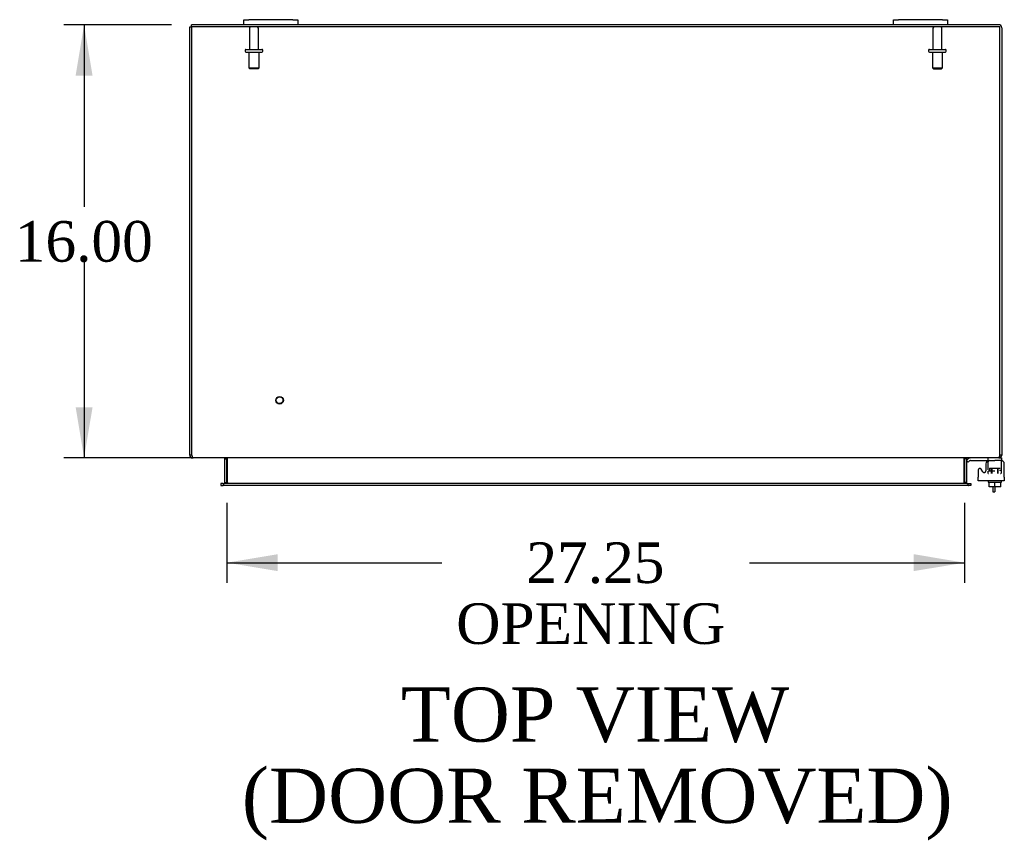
# Model space of a CAD drawing. Header units: inches. Extents: x 6 to 298, y 0 to 198.
# Tile 5 of 10: x 97 to 133, y 148 to 179. Entities that reach past the tile are written whole.
import ezdxf
from ezdxf.enums import TextEntityAlignment as Align

# ---------------------------------------------------------------- set-up
doc = ezdxf.new("R2010")
doc.units = ezdxf.units.IN
doc.header["$MEASUREMENT"] = 0
for name, color, linetype in [('COM40153-1', 7, 'CONTINUOUS'), ('COM42667', 7, 'CONTINUOUS'), ('COM42780', 7, 'CONTINUOUS'), ('COM48503', 7, 'CONTINUOUS'), ('COM48529', 7, 'CONTINUOUS'), ('COM71680-2', 7, 'CONTINUOUS'), ('DEFAULT', 7, 'CONTINUOUS'), ('FET07710', 7, 'CONTINUOUS'), ('SCC19011', 7, 'CONTINUOUS'), ('STD21878', 7, 'CONTINUOUS'), ('STD26094', 7, 'CONTINUOUS'), ('WAF25035', 7, 'CONTINUOUS')]:
    doc.layers.add(name, color=color, linetype=linetype)
doc.styles.add('SEACAD_TIMES_NEW_ROMAN', font='times.ttf')

# ---------------------------------------------------------------- blocks, each defined once
blk = doc.blocks.new('GDIMGGROUP18')
at = {"layer": 'DEFAULT', "linetype": 'Continuous'}
for points in [[(98.641, 176.467), (99.266, 176.467), (98.953, 178.342)], [(98.641, 164.217), (98.953, 162.342), (99.266, 164.217)]]:
    blk.add_hatch(color=136, dxfattribs=at).paths.add_polyline_path(points)
at = {"layer": 'DEFAULT', "color": 136, "linetype": 'Continuous'}
for p, q in [((102.177, 178.342), (98.203, 178.342)), ((98.953, 178.342), (98.953, 171.617)), ((98.953, 169.592), (98.953, 162.342)), ((130.838, 162.342), (98.203, 162.342))]:
    blk.add_line(p, q, dxfattribs=at)
at = {"layer": 'DEFAULT', "color": 136, "linetype": 'Continuous', "style": 'SEACAD_TIMES_NEW_ROMAN'}
blk.add_text('16.00', height=1.5, dxfattribs=at).set_placement((96.394, 171.092), align=Align.TOP_LEFT)
blk = doc.blocks.new('GDIMGGROUP19')
at = {"layer": 'DEFAULT', "linetype": 'Continuous'}
for points in [[(106.105, 158.163), (106.105, 158.788), (104.23, 158.475)], [(129.605, 158.163), (131.48, 158.475), (129.605, 158.788)]]:
    blk.add_hatch(color=136, dxfattribs=at).paths.add_polyline_path(points)
at = {"layer": 'DEFAULT', "color": 136, "linetype": 'Continuous'}
for p, q in [((104.23, 160.687), (104.23, 157.725)), ((131.48, 160.687), (131.48, 157.725)), ((104.23, 158.475), (112.176, 158.475)), ((123.534, 158.475), (131.48, 158.475))]:
    blk.add_line(p, q, dxfattribs=at)
at = {"layer": 'DEFAULT', "color": 136, "linetype": 'Continuous', "style": 'SEACAD_TIMES_NEW_ROMAN'}
for s, p in [('27.25', (115.296, 159.225)), ('OPENING ', (112.701, 156.975))]:
    blk.add_text(s, height=1.5, dxfattribs=at).set_placement(p, align=Align.TOP_LEFT)

msp = doc.modelspace()

# ---------------------------------------------------------------- linework, layer by layer
at = {"layer": 'COM40153-1', "color": 7}
for p, q in [((132.533, 161.27), (132.533, 161.092)), ((132.605, 161.27), (132.605, 161.092)), ((132.533, 161.092), (132.605, 161.092))]:
    msp.add_line(p, q, dxfattribs=at)
at = {"layer": 'COM42667', "color": 7}
for p, q in [((131.981, 161.895), (131.981, 161.639)), ((132.155, 161.83), (132.092, 161.927)), ((132.265, 162.122), (132.265, 161.862)), ((132.951, 161.639), (132.951, 162.122)), ((131.981, 161.496), (131.981, 161.639)), ((132.951, 161.639), (132.951, 161.496)), ((132.951, 161.496), (131.981, 161.496))]:
    msp.add_line(p, q, dxfattribs=at)
for centre, radius, start, end in [((132.39, 162.122), 0.125, 90, 180), ((132.826, 162.122), 0.125, 0, 90), ((132.041, 161.895), 0.06, 32.8455, 180), ((132.205, 161.862), 0.06, 212.8455, 0)]:
    msp.add_arc(centre, radius, start, end, dxfattribs=at)
at = {"layer": 'COM42780', "color": 7}
for p, q in [((131.552, 162.249), (131.603, 162.3)), ((131.552, 162.249), (131.62, 162.182)), ((131.704, 162.247), (132.602, 162.247)), ((131.737, 162.248), (131.737, 162.247)), ((131.737, 162.248), (131.797, 162.248)), ((131.797, 162.248), (131.797, 162.247)), ((131.797, 162.248), (131.826, 162.248)), ((131.826, 162.248), (131.826, 162.247)), ((131.826, 162.248), (131.987, 162.248)), ((131.938, 162.248), (131.938, 162.247)), ((131.987, 162.248), (131.987, 162.247)), ((132.352, 162.201), (132.352, 162.326)), ((132.852, 162.247), (132.602, 162.247)), ((132.747, 162.342), (132.852, 162.342)), ((132.852, 162.342), (132.852, 162.247)), ((132.852, 162.244), (132.852, 162.247)), ((132.852, 162.2), (132.852, 162.244)), ((131.62, 162.182), (131.67, 162.233)), ((132.407, 161.96), (132.797, 161.96)), ((132.407, 161.96), (132.407, 161.881)), ((132.477, 161.77), (132.477, 161.96)), ((132.496, 161.96), (132.496, 161.77)), ((132.709, 161.77), (132.709, 161.96)), ((132.727, 161.77), (132.727, 161.96)), ((132.797, 161.865), (132.797, 161.903)), ((132.852, 161.91), (132.852, 162.2)), ((132.852, 161.77), (132.852, 161.91)), ((132.352, 161.865), (132.602, 161.865)), ((132.352, 161.77), (132.352, 161.856)), ((132.352, 161.77), (132.368, 161.77)), ((132.407, 161.877), (132.407, 161.865)), ((132.812, 161.77), (132.823, 161.77))]:
    msp.add_line(p, q, dxfattribs=at)
for radius in [0.143, 0.048]:
    msp.add_arc((131.704, 162.199), radius, 90, 135, dxfattribs=at)
msp.add_ellipse((132.102, 161.241), major_axis=(0, 14.322), ratio=0.017455, start_param=-1.524085, end_param=-1.503851, dxfattribs=at)
for points, knots in [([(132.349, 162.239), (132.349, 162.24), (132.348, 162.242), (132.347, 162.246), (132.345, 162.247), (132.344, 162.247)], [0.6179659, 0.6179659, 0.6179659, 0.6179659, 0.75, 0.75, 1, 1, 1, 1]), ([(132.349, 162.239), (132.35, 162.237), (132.35, 162.235), (132.351, 162.229), (132.351, 162.224), (132.352, 162.212), (132.352, 162.206), (132.352, 162.2)], [0.377832, 0.377832, 0.377832, 0.377832, 0.5, 0.5, 0.75, 0.75, 1, 1, 1, 1])]:
    msp.add_open_spline(points, degree=3, knots=knots, dxfattribs=at)
at = {"layer": 'COM48503', "color": 7}
for p, q in [((102.927, 178.27), (102.927, 178.342)), ((104.855, 178.342), (102.927, 178.342)), ((128.855, 178.342), (106.855, 178.342)), ((132.747, 178.342), (130.855, 178.342)), ((132.855, 178.234), (132.855, 162.45)), ((131.48, 162.306), (131.48, 161.437)), ((131.552, 162.306), (131.48, 162.306)), ((131.552, 162.306), (131.552, 161.437)), ((132.747, 162.342), (132.728, 162.342)), ((132.747, 162.357), (132.747, 162.342)), ((132.855, 162.45), (132.783, 162.45)), ((131.552, 161.437), (131.48, 161.437)), ((131.621, 161.401), (131.625, 161.401)), ((131.621, 161.329), (131.625, 161.329)), ((131.625, 161.401), (131.71, 161.401)), ((131.71, 161.329), (131.625, 161.329)), ((131.71, 161.401), (131.71, 161.329))]:
    msp.add_line(p, q, dxfattribs=at)
for centre, radius, start, end in [((132.747, 178.234), 0.108, 0, 90), ((131.588, 162.306), 0.108, 168.9734, 180), ((131.588, 162.306), 0.036, 90, 180), ((132.747, 162.45), 0.108, 270, 0), ((132.747, 162.45), 0.036, 323.7148, 0), ((131.588, 161.437), 0.108, 180, 190.495), ((131.588, 161.437), 0.036, 180, 270)]:
    msp.add_arc(centre, radius, start, end, dxfattribs=at)
at = {"layer": 'COM48529', "color": 7}
for p, q in [((102.927, 178.27), (102.927, 162.45)), ((132.783, 178.27), (102.927, 178.27)), ((132.783, 162.45), (132.783, 178.27)), ((132.728, 162.342), (102.982, 162.342)), ((104.249, 161.437), (104.249, 162.306)), ((131.461, 162.306), (131.461, 161.437)), ((104.09, 161.401), (104.14, 161.401)), ((104.09, 161.401), (104.09, 161.329)), ((104.14, 161.329), (104.09, 161.329)), ((131.571, 161.401), (104.14, 161.401)), ((131.571, 161.329), (104.14, 161.329)), ((131.571, 161.401), (131.621, 161.401)), ((131.621, 161.329), (131.571, 161.329)), ((131.621, 161.329), (131.621, 161.401))]:
    msp.add_line(p, q, dxfattribs=at)
for points, knots in [([(102.927, 162.45), (102.93, 162.443), (102.932, 162.436), (102.937, 162.422), (102.939, 162.415), (102.943, 162.402), (102.946, 162.396), (102.95, 162.384), (102.953, 162.378), (102.957, 162.368), (102.959, 162.364), (102.964, 162.356), (102.966, 162.353), (102.973, 162.345), (102.978, 162.342), (102.982, 162.342)], [0, 0, 0, 0, 0.125, 0.125, 0.25, 0.25, 0.375, 0.375, 0.5, 0.5, 0.625, 0.625, 0.75, 0.75, 1, 1, 1, 1]), ([(104.141, 162.342), (104.151, 162.342), (104.161, 162.341), (104.181, 162.339), (104.191, 162.338), (104.21, 162.334), (104.22, 162.331), (104.233, 162.325), (104.238, 162.322), (104.244, 162.317), (104.246, 162.315), (104.248, 162.312), (104.248, 162.311), (104.249, 162.308), (104.249, 162.307), (104.249, 162.306)], [0, 0, 0, 0, 0.25, 0.25, 0.5, 0.5, 0.75, 0.75, 0.875, 0.875, 0.9375, 0.9375, 0.96875, 0.96875, 1, 1, 1, 1]), ([(131.461, 162.306), (131.461, 162.308), (131.462, 162.311), (131.465, 162.315), (131.467, 162.317), (131.473, 162.322), (131.477, 162.325), (131.491, 162.331), (131.5, 162.334), (131.52, 162.338), (131.53, 162.339), (131.55, 162.341), (131.559, 162.342), (131.569, 162.342)], [0, 0, 0, 0, 0.0625, 0.0625, 0.125, 0.125, 0.25, 0.25, 0.5, 0.5, 0.75, 0.75, 1, 1, 1, 1]), ([(132.783, 162.45), (132.781, 162.443), (132.779, 162.436), (132.774, 162.422), (132.772, 162.415), (132.767, 162.402), (132.765, 162.396), (132.76, 162.384), (132.758, 162.378), (132.754, 162.368), (132.751, 162.364), (132.747, 162.356), (132.744, 162.353), (132.738, 162.345), (132.733, 162.342), (132.728, 162.342)], [0, 0, 0, 0, 0.125, 0.125, 0.25, 0.25, 0.375, 0.375, 0.5, 0.5, 0.625, 0.625, 0.75, 0.75, 1, 1, 1, 1]), ([(104.249, 161.437), (104.249, 161.434), (104.248, 161.431), (104.246, 161.427), (104.244, 161.425), (104.238, 161.42), (104.234, 161.418), (104.22, 161.411), (104.21, 161.409), (104.191, 161.404), (104.181, 161.403), (104.161, 161.401), (104.151, 161.401), (104.141, 161.401)], [0, 0, 0, 0, 0.0625, 0.0625, 0.125, 0.125, 0.25, 0.25, 0.5, 0.5, 0.75, 0.75, 1, 1, 1, 1]), ([(131.569, 161.401), (131.559, 161.401), (131.55, 161.401), (131.53, 161.403), (131.52, 161.404), (131.5, 161.409), (131.491, 161.411), (131.477, 161.418), (131.473, 161.42), (131.467, 161.425), (131.465, 161.427), (131.463, 161.43), (131.462, 161.432), (131.462, 161.434), (131.462, 161.435), (131.461, 161.437)], [0, 0, 0, 0, 0.25, 0.25, 0.5, 0.5, 0.75, 0.75, 0.875, 0.875, 0.9375, 0.9375, 0.96875, 0.96875, 1, 1, 1, 1])]:
    msp.add_open_spline(points, degree=3, knots=knots, dxfattribs=at)
at = {"layer": 'COM71680-2', "color": 7}
for p, q in [((102.855, 162.45), (102.855, 178.27)), ((102.855, 178.27), (102.927, 178.27)), ((102.927, 162.45), (102.855, 162.45)), ((102.963, 162.342), (102.963, 162.357)), ((102.982, 162.342), (102.963, 162.342)), ((104.158, 161.437), (104.158, 162.306)), ((104.158, 162.306), (104.23, 162.306)), ((104.23, 161.437), (104.23, 162.306)), ((104.086, 161.401), (104, 161.401)), ((104, 161.401), (104, 161.329)), ((104, 161.329), (104.086, 161.329)), ((104.086, 161.401), (104.09, 161.401)), ((104.086, 161.329), (104.09, 161.329)), ((104.158, 161.437), (104.23, 161.437))]:
    msp.add_line(p, q, dxfattribs=at)
for centre, radius, start, end in [((102.963, 162.45), 0.108, 180, 270), ((102.963, 162.45), 0.036, 180, 212.8709), ((104.122, 162.306), 0.036, 0, 90), ((104.122, 162.306), 0.108, 0, 10.4195), ((104.122, 161.437), 0.036, 270, 0), ((104.122, 161.437), 0.108, 348.8733, 0)]:
    msp.add_arc(centre, radius, start, end, dxfattribs=at)
at = {"layer": 'FET07710', "color": 7}
for p, q in [((104.855, 178.529), (105.043, 178.529)), ((104.855, 178.342), (104.855, 178.529)), ((105.043, 178.342), (104.855, 178.342)), ((106.668, 178.529), (105.043, 178.529)), ((106.668, 178.342), (105.043, 178.342)), ((106.668, 178.529), (106.855, 178.529)), ((106.855, 178.342), (106.668, 178.342)), ((106.855, 178.529), (106.855, 178.342)), ((128.855, 178.529), (129.043, 178.529)), ((128.855, 178.342), (128.855, 178.529)), ((129.043, 178.342), (128.855, 178.342)), ((130.668, 178.529), (129.043, 178.529)), ((130.668, 178.342), (129.043, 178.342)), ((130.668, 178.529), (130.855, 178.529)), ((130.855, 178.342), (130.668, 178.342)), ((130.855, 178.529), (130.855, 178.342))]:
    msp.add_line(p, q, dxfattribs=at)
at = {"layer": 'SCC19011', "color": 7}
for p, q in [((132.387, 161.27), (132.387, 161.451)), ((132.602, 161.27), (132.387, 161.27)), ((132.602, 161.27), (132.602, 161.451)), ((132.817, 161.27), (132.602, 161.27)), ((132.817, 161.27), (132.817, 161.451))]:
    msp.add_line(p, q, dxfattribs=at)
at = {"layer": 'STD21878', "color": 7}
for radius in [0.141, 0.125]:
    msp.add_circle((106.177, 164.474), radius, dxfattribs=at)
at = {"layer": 'STD26094', "color": 7}
for p, q in [((105.065, 178.21), (105.065, 177.433)), ((105.395, 177.433), (105.395, 178.21)), ((130.315, 178.21), (130.315, 177.433)), ((130.645, 177.433), (130.645, 178.21)), ((104.905, 177.403), (104.905, 177.363)), ((104.935, 177.433), (105.525, 177.433)), ((104.935, 177.333), (105.525, 177.333)), ((105.043, 177.333), (105.043, 176.745)), ((105.418, 176.745), (105.418, 177.333)), ((105.555, 177.363), (105.555, 177.403)), ((130.155, 177.403), (130.155, 177.363)), ((130.185, 177.433), (130.775, 177.433)), ((130.185, 177.333), (130.775, 177.333)), ((130.293, 177.333), (130.293, 176.745)), ((130.668, 176.745), (130.668, 177.333)), ((130.805, 177.363), (130.805, 177.403)), ((105.043, 176.745), (105.418, 176.745)), ((105.043, 176.745), (105.08, 176.708)), ((105.38, 176.708), (105.08, 176.708)), ((105.38, 176.708), (105.418, 176.745)), ((130.293, 176.745), (130.668, 176.745)), ((130.293, 176.745), (130.33, 176.708)), ((130.33, 176.708), (130.63, 176.708)), ((130.63, 176.708), (130.668, 176.745))]:
    msp.add_line(p, q, dxfattribs=at)
for centre, radius, start, end in [((105.125, 178.21), 0.06, 90, 180), ((105.335, 178.21), 0.06, 0, 90), ((130.375, 178.21), 0.06, 90, 180), ((130.585, 178.21), 0.06, 0, 90), ((104.935, 177.403), 0.03, 90, 180), ((104.935, 177.363), 0.03, 180, 270), ((105.525, 177.403), 0.03, 0, 90), ((105.525, 177.363), 0.03, 270, 0), ((130.185, 177.403), 0.03, 90, 180), ((130.185, 177.363), 0.03, 180, 270), ((130.775, 177.403), 0.03, 0, 90), ((130.775, 177.363), 0.03, 270, 0)]:
    msp.add_arc(centre, radius, start, end, dxfattribs=at)
at = {"layer": 'WAF25035', "color": 7}
for p, q in [((132.352, 161.496), (132.352, 161.451)), ((132.352, 161.451), (132.852, 161.451)), ((132.852, 161.451), (132.852, 161.496))]:
    msp.add_line(p, q, dxfattribs=at)

# ---------------------------------------------------------------- block references
at = {"layer": 'DEFAULT', "color": 7}
for name in ['GDIMGGROUP18', 'GDIMGGROUP19']:
    msp.add_blockref(name, (0, 0), dxfattribs=at)

# ---------------------------------------------------------------- texts
at = {"layer": 'DEFAULT', "color": 7, "style": 'SEACAD_TIMES_NEW_ROMAN'}
for s, p in [('TOP VIEW', (110.658, 153.867)), ('(DOOR REMOVED)', (104.781, 150.867))]:
    msp.add_text(s, height=2, dxfattribs=at).set_placement(p, align=Align.TOP_LEFT)

doc.saveas('drawing.dxf')
